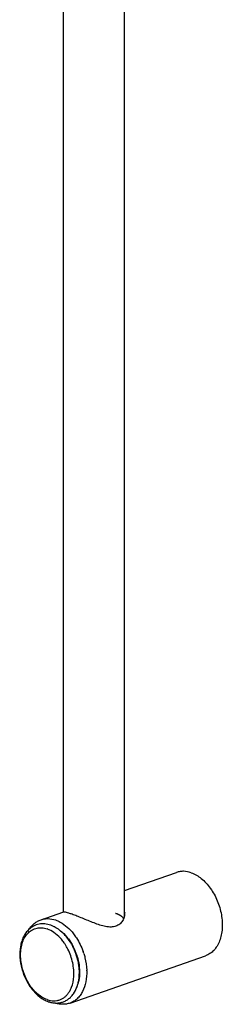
# Model space of a CAD drawing. Header units: millimetres. Extents: x 29 to 367, y -427 to 1882.
# Tile 1 of 8: x 87 to 147, y -427 to -137. Entities that reach past the tile are written whole.
import ezdxf

# ---------------------------------------------------------------- set-up
doc = ezdxf.new("R2010")
doc.units = ezdxf.units.MM
doc.header["$LTSCALE"] = 46.255
doc.layers.get('0').update_dxf_attribs({"linetype": 'CONTINUOUS'})
doc.layers.add('ACHSEN', color=7, linetype='CONTINUOUS')

msp = doc.modelspace()

# ---------------------------------------------------------------- linework, layer by layer
at = {"color": 9, "linetype": 'CONTINUOUS'}
for centre, radius, start, end in [((88, -417.54), 17.08, 19.8507, 27.378), ((87.73, -417.65), 17.37, 19.669, 19.882), ((87.64, -417.68), 19.58, 17.6502, 19.403), ((90.48, -417.28), 16.71, 1.8097, 1.9918), ((90.54, -417.28), 16.65, 1.5966, 1.8097), ((94.73, -417.8), 10.29, 342.287, 345.7566)]:
    msp.add_arc(centre, radius, start, end, dxfattribs=at)
at = {"color": 2, "linetype": 'CONTINUOUS'}
msp.add_open_spline([(118.08, -401.46), (118.05, -401.42), (118.01, -401.37), (117.96, -401.3), (117.92, -401.26), (117.9, -401.22), (117.88, -401.2), (117.87, -401.19), (117.86, -401.18), (117.85, -401.17), (117.84, -401.16), (117.82, -401.14), (117.8, -401.12), (117.76, -401.09), (117.71, -401.04), (117.66, -401), (117.63, -400.97), (117.6, -400.94), (117.58, -400.93), (117.57, -400.92), (117.56, -400.91), (117.55, -400.9), (117.53, -400.88), (117.5, -400.86), (117.46, -400.83), (117.4, -400.79), (117.34, -400.75), (117.29, -400.71), (117.26, -400.69), (117.23, -400.67), (117.21, -400.65), (117.2, -400.65), (117.19, -400.64), (117.18, -400.63), (117.16, -400.63), (117.14, -400.61), (117.11, -400.59), (117.07, -400.57), (117.01, -400.54), (116.95, -400.5), (116.88, -400.47), (116.83, -400.44), (116.79, -400.42), (116.77, -400.4), (116.76, -400.4), (116.74, -400.39), (116.72, -400.38), (116.69, -400.36), (116.65, -400.35), (116.59, -400.32), (116.51, -400.28), (116.43, -400.24), (116.36, -400.21), (116.32, -400.19), (116.29, -400.18), (116.27, -400.17), (116.26, -400.16), (116.24, -400.16), (116.21, -400.14), (116.16, -400.13), (116.09, -400.1), (116, -400.06), (115.85, -400.01), (115.74, -399.97), (115.67, -399.94)], degree=3, knots=[0, 0, 0, 0, 0.0625, 0.09375, 0.125, 0.140625, 0.15625, 0.164062, 0.167969, 0.171875, 0.179688, 0.1875, 0.203125, 0.21875, 0.25, 0.28125, 0.296875, 0.3125, 0.320312, 0.328125, 0.332031, 0.335938, 0.34375, 0.359375, 0.375, 0.40625, 0.4375, 0.453125, 0.46875, 0.484375, 0.492188, 0.496094, 0.5, 0.503906, 0.507812, 0.515625, 0.53125, 0.546875, 0.5625, 0.59375, 0.625, 0.640625, 0.65625, 0.664062, 0.667969, 0.671875, 0.679688, 0.6875, 0.703125, 0.71875, 0.75, 0.78125, 0.796875, 0.8125, 0.820312, 0.828125, 0.832031, 0.835938, 0.84375, 0.859375, 0.875, 0.90625, 0.9375, 1, 1, 1, 1], dxfattribs=at)
at = {"color": 7, "linetype": 'CONTINUOUS'}
for points, knots in [([(90.14, -404.65), (90.36, -404.31), (90.85, -403.69), (91.7, -402.88), (92.66, -402.23), (93.36, -401.92), (93.72, -401.79)], [0, 0, 0, 0, 0.256893, 0.507924, 0.75492, 1, 1, 1, 1]), ([(102.27, -426.34), (101.91, -426.47), (101.17, -426.66), (100.02, -426.74), (98.85, -426.64), (98.08, -426.45), (97.7, -426.33)], [0, 0, 0, 0, 0.245051, 0.492087, 0.7431, 1, 1, 1, 1])]:
    msp.add_open_spline(points, degree=3, knots=knots, dxfattribs=at)
at = {"color": 9, "linetype": 'CONTINUOUS'}
for points, knots in [([(93.72, -401.79), (94.04, -401.68), (94.73, -401.51), (96.18, -401.41), (97.29, -401.64), (97.99, -401.88)], [0, 0, 0, 0, 0.240138, 0.484632, 1, 1, 1, 1]), ([(97.99, -401.88), (98.48, -402.05), (99.7, -402.61), (101.53, -403.94), (102.71, -405.22), (103.27, -405.93)], [0, 0, 0, 0, 0.228123, 0.598144, 1, 1, 1, 1]), ([(98.81, -404.6), (99.03, -404.75), (99.92, -405.4), (100.72, -406.18), (101.26, -406.82)], [0, 0, 0, 0, 0.239166, 1, 1, 1, 1]), ([(103.27, -405.93), (103.57, -406.31), (104.73, -407.93), (105.61, -409.75), (106.11, -411.17)], [0, 0, 0, 0, 0.243617, 1, 1, 1, 1]), ([(101.26, -406.82), (101.44, -407.03), (102.16, -407.93), (102.77, -408.91), (103.17, -409.68)], [0, 0, 0, 0, 0.243874, 1, 1, 1, 1]), ([(106.3, -411.74), (106.43, -412.15), (106.89, -413.77), (107.13, -415.45), (107.18, -416.7)], [0, 0, 0, 0, 0.254578, 1, 1, 1, 1]), ([(104.09, -411.8), (104.18, -412.08), (104.55, -413.18), (104.8, -414.32), (104.92, -415.19)], [0, 0, 0, 0, 0.252025, 1, 1, 1, 1]), ([(107.18, -416.82), (107.21, -417.92), (107.06, -420.03), (106.26, -422.5), (105.27, -424.11), (104.4, -425.09), (103.4, -425.86), (102.66, -426.21), (102.27, -426.34)], [0, 0, 0, 0, 0.289946, 0.551445, 0.671433, 0.785017, 0.893801, 1, 1, 1, 1]), ([(104.92, -415.19), (105.04, -416.07), (105.14, -417.8), (104.91, -419.52), (104.7, -420.33)], [0, 0, 0, 0, 0.517683, 1, 1, 1, 1])]:
    msp.add_open_spline(points, degree=3, knots=knots, dxfattribs=at)
at = {"layer": 'ACHSEN', "color": 7, "linetype": 'CONTINUOUS'}
for p, q in [((100.31, -399.54), (100.31, 102.3)), ((118.31, -400.74), (118.31, 102.3)), ((118.31, -393.22), (133.67, -387.87)), ((93.72, -401.79), (100.18, -399.54)), ((102.27, -426.34), (142.23, -412.42))]:
    msp.add_line(p, q, dxfattribs=at)
for centre, radius, start, end in [((113.47, -399.55), 4.99, 346.19, 359.966), ((93.42, -412.12), 9.24, 62.0701, 62.3703), ((87.58, -417.69), 17.44, 19.8537, 27.1957), ((98.22, -419.71), 6.64, 263.7313, 265.4982)]:
    msp.add_arc(centre, radius, start, end, dxfattribs=at)
at = {"layer": 'ACHSEN', "color": 9, "linetype": 'CONTINUOUS'}
for centre, radius, start, end in [((93.2, -411.18), 7.06, 70.2725, 70.7824), ((89.75, -415.99), 13.04, 40.5609, 42.5991), ((89.55, -416.16), 13.31, 40.2439, 40.5642), ((87.51, -417.61), 15.81, 26.7159, 32.9044), ((95.81, -419.17), 7.32, 328.1548, 331.9619)]:
    msp.add_arc(centre, radius, start, end, dxfattribs=at)
at = {"layer": 'ACHSEN', "color": 7, "linetype": 'CONTINUOUS'}
for points, knots in [([(137.95, -387.96), (137.24, -387.71), (136.14, -387.49), (134.68, -387.58), (134, -387.75), (133.67, -387.87)], [0, 0, 0, 0, 0.515372, 0.759862, 1, 1, 1, 1]), ([(137.95, -387.96), (139.03, -388.34), (140.6, -389.28), (142.39, -390.96), (144.11, -393.07), (145.82, -396.18), (146.82, -399.6), (147.15, -402.38), (147.15, -404.99), (146.67, -407.46), (145.66, -409.56), (144.71, -410.84), (143.56, -411.82), (142.68, -412.26), (142.23, -412.42)], [0, 0, 0, 0, 0.115531, 0.179409, 0.246687, 0.387952, 0.531599, 0.601691, 0.669226, 0.7934, 0.849703, 0.902282, 0.951947, 1, 1, 1, 1]), ([(100.31, -399.53), (100.28, -399.53), (100.24, -399.53), (100.19, -399.53), (100.18, -399.54)], [0, 0, 0, 0, 0.617982, 1, 1, 1, 1]), ([(102.84, -400.19), (102.53, -400.09), (101.98, -399.91), (101.25, -399.7), (100.71, -399.58), (100.42, -399.53), (100.31, -399.53)], [0, 0, 0, 0, 0.369233, 0.660708, 0.870443, 1, 1, 1, 1]), ([(96.56, -403.43), (96, -403.23), (94.86, -402.97), (93.12, -403.04), (91.49, -403.6), (90.56, -404.26), (90.15, -404.65)], [0, 0, 0, 0, 0.258462, 0.506921, 0.751822, 1, 1, 1, 1]), ([(115.78, -403.72), (115.55, -403.8), (115.08, -403.92), (114.33, -403.98), (113.54, -403.94), (112.44, -403.76), (111.03, -403.38), (109.33, -402.76), (107.61, -402.08), (105.93, -401.38), (104.35, -400.75), (103.32, -400.36), (102.84, -400.19)], [0, 0, 0, 0, 0.052468, 0.107456, 0.165138, 0.225438, 0.352723, 0.486567, 0.62351, 0.759063, 0.887088, 1, 1, 1, 1]), ([(117.74, -402.12), (117.52, -402.48), (117.1, -402.98), (116.39, -403.47), (115.99, -403.65), (115.78, -403.72)], [0, 0, 0, 0, 0.491332, 0.742501, 1, 1, 1, 1]), ([(118.31, -400.74), (118.28, -400.86), (118.15, -401.34), (117.94, -401.8), (117.74, -402.12)], [0, 0, 0, 0, 0.248871, 1, 1, 1, 1]), ([(90.15, -404.65), (89.82, -404.95), (89.22, -405.64), (88.5, -406.84), (87.96, -408.19), (87.48, -410.21), (87.36, -412.96), (87.94, -416.31), (89.17, -419.53), (90.69, -421.94), (92.16, -423.56), (93.33, -424.58), (94.57, -425.39), (95.45, -425.78), (95.9, -425.94)], [0, 0, 0, 0, 0.052745, 0.107639, 0.165122, 0.225379, 0.353474, 0.48905, 0.626703, 0.760452, 0.824359, 0.885653, 0.94417, 1, 1, 1, 1]), ([(97.71, -403.93), (97.61, -403.88), (97.24, -403.69), (96.85, -403.53), (96.56, -403.43)], [0, 0, 0, 0, 0.254014, 1, 1, 1, 1]), ([(101.22, -406.86), (100.97, -406.55), (99.95, -405.43), (98.74, -404.48), (97.75, -403.95)], [0, 0, 0, 0, 0.262764, 1, 1, 1, 1]), ([(103.1, -409.72), (102.96, -409.46), (102.42, -408.46), (101.76, -407.51), (101.22, -406.86)], [0, 0, 0, 0, 0.254819, 1, 1, 1, 1]), ([(104.85, -415.2), (104.81, -414.91), (104.61, -413.74), (104.29, -412.6), (103.99, -411.77)], [0, 0, 0, 0, 0.247887, 1, 1, 1, 1]), ([(104.69, -420.33), (104.78, -419.92), (105.07, -418.23), (105.03, -416.49), (104.85, -415.2)], [0, 0, 0, 0, 0.239414, 1, 1, 1, 1]), ([(104.32, -421.56), (104.36, -421.46), (104.5, -421.05), (104.61, -420.64), (104.69, -420.33)], [0, 0, 0, 0, 0.246286, 1, 1, 1, 1]), ([(97.7, -426.32), (98.06, -426.35), (98.77, -426.35), (99.83, -426.16), (100.83, -425.78), (101.74, -425.22), (102.57, -424.51), (103.53, -423.34), (104.06, -422.29), (104.32, -421.56)], [0, 0, 0, 0, 0.122397, 0.243028, 0.363194, 0.484214, 0.607376, 0.733873, 1, 1, 1, 1]), ([(95.9, -425.94), (96.03, -425.98), (96.55, -426.15), (97.09, -426.26), (97.5, -426.31)], [0, 0, 0, 0, 0.254618, 1, 1, 1, 1])]:
    msp.add_open_spline(points, degree=3, knots=knots, dxfattribs=at)
at = {"layer": 'ACHSEN', "color": 9, "linetype": 'CONTINUOUS'}
for points, knots in [([(95.52, -425.34), (94.41, -424.96), (93.11, -424.11), (91.8, -422.82), (90.91, -421.8), (89.92, -420.36), (88.95, -418.45), (88.22, -416.4), (87.77, -414.3), (87.62, -412.23), (87.76, -410.25), (88.2, -408.44), (88.91, -406.87), (89.75, -405.8), (90.52, -405.13), (91.15, -404.73), (91.81, -404.44), (92.52, -404.24), (93.25, -404.15), (94.27, -404.17), (95.03, -404.34), (95.52, -404.51)], [0, 0, 0, 0, 0.12045, 0.153718, 0.188034, 0.259229, 0.332796, 0.407215, 0.48089, 0.552291, 0.620106, 0.683401, 0.741801, 0.795674, 0.821327, 0.846386, 0.871125, 0.895845, 0.920843, 0.9464, 1, 1, 1, 1]), ([(99.35, -407.16), (98.8, -406.57), (97.65, -405.53), (96.27, -404.78), (95.58, -404.54)], [0, 0, 0, 0, 0.524916, 1, 1, 1, 1]), ([(100.78, -409.02), (100.7, -408.89), (100.36, -408.39), (100, -407.91), (99.7, -407.57)], [0, 0, 0, 0, 0.253831, 1, 1, 1, 1]), ([(103.35, -418.54), (103.4, -417.87), (103.38, -416.51), (103.08, -414.47), (102.5, -412.44), (101.95, -411.13), (101.63, -410.5)], [0, 0, 0, 0, 0.240222, 0.490182, 0.745162, 1, 1, 1, 1]), ([(102.27, -422.61), (102.43, -422.32), (103.01, -421.03), (103.28, -419.62), (103.35, -418.54)], [0, 0, 0, 0, 0.233996, 1, 1, 1, 1]), ([(95.52, -425.34), (95.84, -425.45), (96.46, -425.62), (97.41, -425.72), (98.33, -425.66), (99.22, -425.44), (100.04, -425.06), (100.8, -424.52), (101.47, -423.84), (101.86, -423.32), (102.03, -423.03)], [0, 0, 0, 0, 0.131767, 0.257827, 0.379754, 0.499529, 0.619371, 0.741492, 0.867855, 1, 1, 1, 1])]:
    msp.add_open_spline(points, degree=3, knots=knots, dxfattribs=at)

doc.saveas('drawing.dxf')
